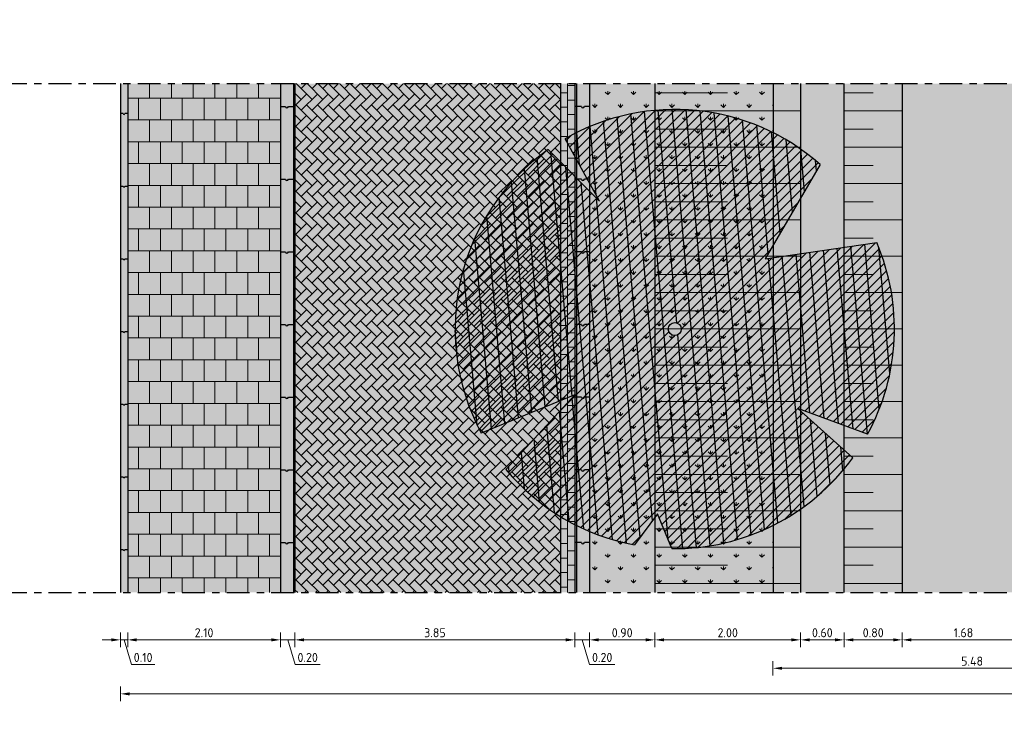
# Model space of a CAD drawing. Header units: metres. Extents: x 104013 to 108981, y 427946 to 428479.
# Tile 138 of 256: x 108735 to 108749, y 428308 to 428318. Entities that reach past the tile are written whole.
import ezdxf

# ---------------------------------------------------------------- set-up
doc = ezdxf.new("R2010")
doc.units = ezdxf.units.M
doc.linetypes.add('CENTER', pattern=[2, 1.25, -0.25, 0.25, -0.25])
doc.linetypes.add('XX-AFBREEK', pattern=[7, 4, -1, 1, -1])
doc.layers.get('DefPoints').update_dxf_attribs({"color": 211, "lineweight": 18})
for name, color, linetype, lineweight in [('N-WE-GR-BOOM-SD', 90, 'Continuous', 25), ('N-WE-GR-KRUIDEN-AD-50', 92, 'Continuous', 18), ('N-WE-GW-TALUDARCERING_KORT-G', 252, 'Continuous', 18), ('N-WE-GW-TALUDARCERING_LANG-G', 252, 'Continuous', 18), ('N-WE-VH-KANTOPSLUITING_ELEMENT_INRITBAND-SD', 252, 'Continuous', 25), ('N-WE-VH-KANTVERHARDING-M', 7, 'Continuous', 18), ('N-WE-VH-VERHARDING-GD', 7, 'Continuous', 25), ('N-WE-VH-VERHARDING_BETONSTRAATSTEEN-AD-50', 252, 'Continuous', 18), ('N-WE-VH-VERHARDING_TEGEL-AD-50', 252, 'Continuous', 18), ('N-XX-GW-WATERGANG_WATERLIJN-GD', 5, 'Continuous', 25), ('X-XX-AL-AFBREEKLIJN-GD', 7, 'XX-AFBREEK', 25)]:
    doc.layers.add(name, color=color, linetype=linetype, lineweight=lineweight)
doc.layers.add('N-WE-GR-GRAS_GAZON-V', color=7, linetype='Continuous', lineweight=18, true_color=0xdbffb8)
for name, color, linetype, true_color in [('N-WE-VH-VERHARDING-AP_RIJBAAN-ELEMENT', 7, 'Continuous', 0x7f4f3f), ('N-WE-VH-VERHARDING-AP_VOETPAD', 7, 'Continuous', 0xdbdbdb), ('N-WE-VH-VERHARDING-AP_WATER', 7, 'Continuous', 0xb3ffff)]:
    doc.layers.add(name, color=color, linetype=linetype, true_color=true_color)
doc.styles.add('NLCS-ISO-M50-T25', font='NLCS-ISO.ttf', dxfattribs={"height": 0.125})
doc.dimstyles.new('NLCS-M50-T25-PIJL_l2_h1', dxfattribs={"dimscale": 0.05, "dimtxt": 2.5, "dimasz": 2.5, "dimexe": 2, "dimexo": 2, "dimgap": 0.7, "dimtad": 1, "dimzin": 0, "dimdsep": 46, "dimtxsty": 'NLCS-ISO-M50-T25', "dimcen": 2.5, "dimdle": 2, "dimclrd": 256, "dimclre": 256, "dimclrt": 256, "dimadec": 1, "dimazin": 0, "dimtfac": 1, "dimtofl": 0, "dimtmove": 1, "dimatfit": 0, "dimfxl": 2, "dimfxlon": 1, "dimtfillclr": 256, "dimtolj": 1, "dimtzin": 0, "dimlwd": 18, "dimlwe": 18, "dimarcsym": 0})

# ---------------------------------------------------------------- blocks, each defined once
blk = doc.blocks.new('*D812')
at = {"layer": 'DefPoints', "color": 0, "transparency": 16777216}
for p in [(108736.731, 428312.393), (108738.831, 428312.393), (108738.831, 428309.501)]:
    blk.add_point(p, dxfattribs=at)
at = {"layer": 'N-WE-VH-KANTVERHARDING-M', "lineweight": 18, "transparency": 16777216}
for p, q in [((108736.731, 428309.601), (108736.731, 428309.401)), ((108738.831, 428309.601), (108738.831, 428309.401)), ((108736.856, 428309.501), (108738.706, 428309.501))]:
    blk.add_line(p, q, dxfattribs=at)
at = {"layer": 'N-WE-VH-KANTVERHARDING-M', "transparency": 16777216}
for points in [[(108736.856, 428309.522), (108736.856, 428309.48), (108736.731, 428309.501)], [(108738.706, 428309.522), (108738.706, 428309.48), (108738.831, 428309.501)]]:
    blk.add_solid(points, dxfattribs=at)
at = {"layer": 'N-WE-VH-KANTVERHARDING-M', "transparency": 16777216, "insert": (108737.781, 428309.599), "char_height": 0.125, "attachment_point": 5, "style": 'NLCS-ISO-M50-T25'}
blk.add_mtext('\\A1;2.10', dxfattribs=at)
blk = doc.blocks.new('*D813')
at = {"layer": 'DefPoints', "color": 0, "transparency": 16777216}
for p in [(108738.831, 428312.393), (108739.031, 428312.291), (108739.031, 428309.501)]:
    blk.add_point(p, dxfattribs=at)
at = {"layer": 'N-WE-VH-KANTVERHARDING-M', "lineweight": 18, "transparency": 16777216}
for p, q in [((108738.831, 428309.601), (108738.831, 428309.401)), ((108739.031, 428309.601), (108739.031, 428309.401)), ((108738.706, 428309.501), (108738.581, 428309.501)), ((108738.831, 428309.501), (108739.031, 428309.501)), ((108738.931, 428309.501), (108739.033, 428309.161)), ((108739.156, 428309.501), (108739.281, 428309.501)), ((108739.033, 428309.161), (108739.378, 428309.161))]:
    blk.add_line(p, q, dxfattribs=at)
at = {"layer": 'N-WE-VH-KANTVERHARDING-M', "transparency": 16777216}
for points in [[(108738.706, 428309.522), (108738.706, 428309.48), (108738.831, 428309.501)], [(108739.156, 428309.522), (108739.156, 428309.48), (108739.031, 428309.501)]]:
    blk.add_solid(points, dxfattribs=at)
at = {"layer": 'N-WE-VH-KANTVERHARDING-M', "transparency": 16777216, "insert": (108739.206, 428309.259), "char_height": 0.125, "attachment_point": 5, "style": 'NLCS-ISO-M50-T25'}
blk.add_mtext('\\A1;0.20', dxfattribs=at)
blk = doc.blocks.new('*D814')
at = {"layer": 'DefPoints', "color": 0, "transparency": 16777216}
for p in [(108739.031, 428312.291), (108742.881, 428312.181), (108742.881, 428309.501)]:
    blk.add_point(p, dxfattribs=at)
at = {"layer": 'N-WE-VH-KANTVERHARDING-M', "lineweight": 18, "transparency": 16777216}
for p, q in [((108739.031, 428309.601), (108739.031, 428309.401)), ((108742.881, 428309.601), (108742.881, 428309.401)), ((108739.156, 428309.501), (108742.756, 428309.501))]:
    blk.add_line(p, q, dxfattribs=at)
at = {"layer": 'N-WE-VH-KANTVERHARDING-M', "transparency": 16777216}
for points in [[(108739.156, 428309.522), (108739.156, 428309.48), (108739.031, 428309.501)], [(108742.756, 428309.522), (108742.756, 428309.48), (108742.881, 428309.501)]]:
    blk.add_solid(points, dxfattribs=at)
at = {"layer": 'N-WE-VH-KANTVERHARDING-M', "transparency": 16777216, "insert": (108740.956, 428309.599), "char_height": 0.125, "attachment_point": 5, "style": 'NLCS-ISO-M50-T25'}
blk.add_mtext('\\A1;3.85', dxfattribs=at)
blk = doc.blocks.new('*D815')
at = {"layer": 'DefPoints', "color": 0, "transparency": 16777216}
for p in [(108742.881, 428312.181), (108743.081, 428312.181), (108743.081, 428309.501)]:
    blk.add_point(p, dxfattribs=at)
at = {"layer": 'N-WE-VH-KANTVERHARDING-M', "lineweight": 18, "transparency": 16777216}
for p, q in [((108742.881, 428309.601), (108742.881, 428309.401)), ((108743.081, 428309.601), (108743.081, 428309.401)), ((108742.756, 428309.501), (108742.631, 428309.501)), ((108742.881, 428309.501), (108743.081, 428309.501)), ((108742.981, 428309.501), (108743.083, 428309.161)), ((108743.206, 428309.501), (108743.331, 428309.501)), ((108743.083, 428309.161), (108743.428, 428309.161))]:
    blk.add_line(p, q, dxfattribs=at)
at = {"layer": 'N-WE-VH-KANTVERHARDING-M', "transparency": 16777216}
for points in [[(108742.756, 428309.522), (108742.756, 428309.48), (108742.881, 428309.501)], [(108743.206, 428309.522), (108743.206, 428309.48), (108743.081, 428309.501)]]:
    blk.add_solid(points, dxfattribs=at)
at = {"layer": 'N-WE-VH-KANTVERHARDING-M', "transparency": 16777216, "insert": (108743.256, 428309.259), "char_height": 0.125, "attachment_point": 5, "style": 'NLCS-ISO-M50-T25'}
blk.add_mtext('\\A1;0.20', dxfattribs=at)
blk = doc.blocks.new('*D816')
at = {"layer": 'DefPoints', "color": 0, "transparency": 16777216}
for p in [(108743.981, 428312.431), (108743.081, 428312.181), (108743.981, 428309.501)]:
    blk.add_point(p, dxfattribs=at)
at = {"layer": 'N-WE-VH-KANTVERHARDING-M', "lineweight": 18, "transparency": 16777216}
for p, q in [((108743.081, 428309.601), (108743.081, 428309.401)), ((108743.981, 428309.601), (108743.981, 428309.401)), ((108743.206, 428309.501), (108743.856, 428309.501))]:
    blk.add_line(p, q, dxfattribs=at)
at = {"layer": 'N-WE-VH-KANTVERHARDING-M', "transparency": 16777216}
for points in [[(108743.206, 428309.522), (108743.206, 428309.48), (108743.081, 428309.501)], [(108743.856, 428309.522), (108743.856, 428309.48), (108743.981, 428309.501)]]:
    blk.add_solid(points, dxfattribs=at)
at = {"layer": 'N-WE-VH-KANTVERHARDING-M', "transparency": 16777216, "insert": (108743.531, 428309.599), "char_height": 0.125, "attachment_point": 5, "style": 'NLCS-ISO-M50-T25'}
blk.add_mtext('\\A1;0.90', dxfattribs=at)
blk = doc.blocks.new('*D817')
at = {"layer": 'DefPoints', "color": 0, "transparency": 16777216}
for p in [(108743.981, 428312.431), (108745.983, 428310.843), (108745.983, 428309.501)]:
    blk.add_point(p, dxfattribs=at)
at = {"layer": 'N-WE-VH-KANTVERHARDING-M', "lineweight": 18, "transparency": 16777216}
for p, q in [((108743.981, 428309.601), (108743.981, 428309.401)), ((108745.983, 428309.601), (108745.983, 428309.401)), ((108744.106, 428309.501), (108745.858, 428309.501))]:
    blk.add_line(p, q, dxfattribs=at)
at = {"layer": 'N-WE-VH-KANTVERHARDING-M', "transparency": 16777216}
for points in [[(108744.106, 428309.522), (108744.106, 428309.48), (108743.981, 428309.501)], [(108745.858, 428309.522), (108745.858, 428309.48), (108745.983, 428309.501)]]:
    blk.add_solid(points, dxfattribs=at)
at = {"layer": 'N-WE-VH-KANTVERHARDING-M', "transparency": 16777216, "insert": (108744.982, 428309.599), "char_height": 0.125, "attachment_point": 5, "style": 'NLCS-ISO-M50-T25'}
blk.add_mtext('\\A1;2.00', dxfattribs=at)
blk = doc.blocks.new('*D818')
at = {"layer": 'DefPoints', "color": 0, "transparency": 16777216}
for p in [(108745.983, 428310.843), (108746.583, 428310.843), (108746.583, 428309.501)]:
    blk.add_point(p, dxfattribs=at)
at = {"layer": 'N-WE-VH-KANTVERHARDING-M', "lineweight": 18, "transparency": 16777216}
for p, q in [((108745.983, 428309.601), (108745.983, 428309.401)), ((108746.583, 428309.601), (108746.583, 428309.401)), ((108746.108, 428309.501), (108746.458, 428309.501))]:
    blk.add_line(p, q, dxfattribs=at)
at = {"layer": 'N-WE-VH-KANTVERHARDING-M', "transparency": 16777216}
for points in [[(108746.108, 428309.522), (108746.108, 428309.48), (108745.983, 428309.501)], [(108746.458, 428309.522), (108746.458, 428309.48), (108746.583, 428309.501)]]:
    blk.add_solid(points, dxfattribs=at)
at = {"layer": 'N-WE-VH-KANTVERHARDING-M', "transparency": 16777216, "insert": (108746.283, 428309.599), "char_height": 0.125, "attachment_point": 5, "style": 'NLCS-ISO-M50-T25'}
blk.add_mtext('\\A1;0.60', dxfattribs=at)
blk = doc.blocks.new('*D819')
at = {"layer": 'DefPoints', "color": 0, "transparency": 16777216}
for p in [(108746.583, 428310.843), (108747.383, 428310.043), (108747.383, 428309.501)]:
    blk.add_point(p, dxfattribs=at)
at = {"layer": 'N-WE-VH-KANTVERHARDING-M', "lineweight": 18, "transparency": 16777216}
for p, q in [((108746.583, 428309.601), (108746.583, 428309.401)), ((108747.383, 428309.601), (108747.383, 428309.401)), ((108746.708, 428309.501), (108747.258, 428309.501))]:
    blk.add_line(p, q, dxfattribs=at)
at = {"layer": 'N-WE-VH-KANTVERHARDING-M', "transparency": 16777216}
for points in [[(108746.708, 428309.522), (108746.708, 428309.48), (108746.583, 428309.501)], [(108747.258, 428309.522), (108747.258, 428309.48), (108747.383, 428309.501)]]:
    blk.add_solid(points, dxfattribs=at)
at = {"layer": 'N-WE-VH-KANTVERHARDING-M', "transparency": 16777216, "insert": (108746.983, 428309.599), "char_height": 0.125, "attachment_point": 5, "style": 'NLCS-ISO-M50-T25'}
blk.add_mtext('\\A1;0.80', dxfattribs=at)
blk = doc.blocks.new('*D820')
at = {"layer": 'DefPoints', "color": 0, "transparency": 16777216}
for p in [(108747.383, 428310.043), (108749.063, 428310.043), (108749.063, 428309.501)]:
    blk.add_point(p, dxfattribs=at)
at = {"layer": 'N-WE-VH-KANTVERHARDING-M', "lineweight": 18, "transparency": 16777216}
for p, q in [((108747.383, 428309.601), (108747.383, 428309.401)), ((108749.063, 428309.601), (108749.063, 428309.401)), ((108747.508, 428309.501), (108748.938, 428309.501))]:
    blk.add_line(p, q, dxfattribs=at)
at = {"layer": 'N-WE-VH-KANTVERHARDING-M', "transparency": 16777216}
for points in [[(108747.508, 428309.522), (108747.508, 428309.48), (108747.383, 428309.501)], [(108748.938, 428309.522), (108748.938, 428309.48), (108749.063, 428309.501)]]:
    blk.add_solid(points, dxfattribs=at)
at = {"layer": 'N-WE-VH-KANTVERHARDING-M', "transparency": 16777216, "insert": (108748.223, 428309.599), "char_height": 0.125, "attachment_point": 5, "style": 'NLCS-ISO-M50-T25'}
blk.add_mtext('\\A1;1.68', dxfattribs=at)
blk = doc.blocks.new('*D830')
at = {"layer": 'DefPoints', "color": 0, "transparency": 16777216}
for p in [(108736.631, 428312.393), (108736.731, 428312.393), (108736.631, 428309.501)]:
    blk.add_point(p, dxfattribs=at)
at = {"layer": 'N-WE-VH-KANTVERHARDING-M', "lineweight": 18, "transparency": 16777216}
for p, q in [((108736.631, 428309.601), (108736.631, 428309.401)), ((108736.731, 428309.601), (108736.731, 428309.401)), ((108736.506, 428309.501), (108736.381, 428309.501)), ((108736.731, 428309.501), (108736.631, 428309.501)), ((108736.681, 428309.501), (108736.783, 428309.161)), ((108736.856, 428309.501), (108736.981, 428309.501)), ((108736.783, 428309.161), (108737.103, 428309.161))]:
    blk.add_line(p, q, dxfattribs=at)
at = {"layer": 'N-WE-VH-KANTVERHARDING-M', "transparency": 16777216}
for points in [[(108736.506, 428309.522), (108736.506, 428309.48), (108736.631, 428309.501)], [(108736.856, 428309.522), (108736.856, 428309.48), (108736.731, 428309.501)]]:
    blk.add_solid(points, dxfattribs=at)
at = {"layer": 'N-WE-VH-KANTVERHARDING-M', "transparency": 16777216, "insert": (108736.943, 428309.259), "char_height": 0.125, "attachment_point": 5, "style": 'NLCS-ISO-M50-T25'}
blk.add_mtext('\\A1;0.10', dxfattribs=at)
blk = doc.blocks.new('*D831')
at = {"layer": 'DefPoints', "color": 0, "transparency": 16777216}
for p in [(108736.631, 428312.393), (108771.332, 428312.393), (108771.332, 428308.758)]:
    blk.add_point(p, dxfattribs=at)
at = {"layer": 'N-WE-VH-KANTVERHARDING-M', "lineweight": 18, "transparency": 16777216}
for p, q in [((108736.631, 428308.858), (108736.631, 428308.658)), ((108736.756, 428308.758), (108771.207, 428308.758)), ((108771.332, 428308.858), (108771.332, 428308.658))]:
    blk.add_line(p, q, dxfattribs=at)
at = {"layer": 'N-WE-VH-KANTVERHARDING-M', "transparency": 16777216}
for points in [[(108736.756, 428308.779), (108736.756, 428308.737), (108736.631, 428308.758)], [(108771.207, 428308.779), (108771.207, 428308.737), (108771.332, 428308.758)]]:
    blk.add_solid(points, dxfattribs=at)
at = {"layer": 'N-WE-VH-KANTVERHARDING-M', "transparency": 16777216, "insert": (108753.981, 428308.855), "char_height": 0.125, "attachment_point": 5, "style": 'NLCS-ISO-M50-T25'}
blk.add_mtext('\\A1;34.70', dxfattribs=at)
blk = doc.blocks.new('*D800')
at = {"layer": 'DefPoints', "color": 0, "transparency": 16777216}
for p in [(108751.081, 428309.11), (108745.604, 428308.325), (108751.081, 428308.325)]:
    blk.add_point(p, dxfattribs=at)
at = {"layer": 'N-WE-VH-KANTVERHARDING-M', "lineweight": 18, "transparency": 16777216}
for p, q in [((108745.604, 428309.01), (108745.604, 428309.21)), ((108751.081, 428309.01), (108751.081, 428309.21)), ((108745.729, 428309.11), (108750.956, 428309.11))]:
    blk.add_line(p, q, dxfattribs=at)
at = {"layer": 'N-WE-VH-KANTVERHARDING-M', "transparency": 16777216}
for points in [[(108745.729, 428309.131), (108745.729, 428309.089), (108745.604, 428309.11)], [(108750.956, 428309.131), (108750.956, 428309.089), (108751.081, 428309.11)]]:
    blk.add_solid(points, dxfattribs=at)
at = {"layer": 'N-WE-VH-KANTVERHARDING-M', "transparency": 16777216, "insert": (108748.343, 428309.208), "char_height": 0.125, "attachment_point": 5, "style": 'NLCS-ISO-M50-T25'}
blk.add_mtext('\\A1;5.48', dxfattribs=at)
blk = doc.blocks.new('SGR-BOOM_08')
h = blk.add_hatch()
h.set_pattern_fill('ANSI31', color=256, scale=0.1)
h.paths.add_polyline_path([(1.73, 4.728), (1.139, 3.207), (1.287, 4.867, 0.379438), (-4.678, 1.862), (-2.63, 0.785), (-4.954, 0.896, 0.174893), (-4.385, -2.474), (-3.502, -2.418), (-3.898, -3.187, 0.243959), (0.361, -5.022), (0.419, -3.33), (0.992, -4.936, 0.230155), (4.494, -2.27), (2.563, -0.55), (5.033, -0.13, 0.321944)])
h.paths.add_polyline_path([(0.15, 0, -1), (-0.15, 0, -1)], flags=16)
at = {"ltscale": 20, "flags": 128}
for points in [[(1.287, 4.867), (1.139, 3.207), (1.73, 4.728)], [(-4.954, 0.896), (-2.63, 0.785), (-4.678, 1.862)], [(5.033, -0.13), (2.563, -0.55), (4.494, -2.27)], [(-3.898, -3.187), (-3.502, -2.418), (-4.385, -2.474)], [(0.992, -4.936), (0.419, -3.33), (0.361, -5.022)]]:
    blk.add_lwpolyline(points, dxfattribs=at)
blk.add_lwpolyline([(5.033, -0.13, 0.321944), (1.73, 4.728, 0.321944)], format="xyb", dxfattribs=at)
blk.add_circle((0, 0), 0.15)
at = {"ltscale": 20}
for start, end in [(75.1844, 158.299), (169.749, 209.4302), (281.3601, 333.2046), (219.2667, 274.1068)]:
    blk.add_arc((0, 0), 5.035, start, end, dxfattribs=at)

msp = doc.modelspace()

# ---------------------------------------------------------------- hatches: boundary and pattern name
at = {"layer": 'N-WE-GR-BOOM-SD'}
h = msp.add_hatch(dxfattribs=at)
h.set_pattern_fill('ANSI31', color=256, scale=0.03)
h.set_pattern_definition([(45, (106552.74669, 428453.76884), (-0.067351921, 0.067351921), [])])
h.paths.add_polyline_path([(108746.255, 428316.04, 0.321944), (108742.748, 428316.395), (108743.22, 428315.537), (108742.514, 428316.246, 0.379438), (108741.595, 428312.345), (108742.879, 428312.871), (108741.932, 428311.845, 0.174893), (108743.7, 428310.807), (108744.015, 428311.235), (108744.216, 428310.756, 0.243959), (108746.702, 428312.006), (108745.947, 428312.685), (108746.906, 428312.329, 0.230155), (108747.031, 428314.967), (108745.496, 428314.743)])
h.paths.add_polyline_path([(108744.344, 428313.777, -1), (108744.164, 428313.777, -1)], flags=16)
at = {"layer": 'N-WE-GR-GRAS_GAZON-V'}
h = msp.add_hatch(color=256, dxfattribs=at)
h.dxf.hatch_style = 1
h.paths.add_polyline_path([(108743.081, 428317.153), (108745.605, 428317.153), (108745.605, 428310.153), (108743.081, 428310.153)])
at = {"layer": 'N-WE-GR-KRUIDEN-AD-50'}
h = msp.add_hatch(dxfattribs=at)
h.set_pattern_fill('AGR-KRUIDEN', color=256, scale=0.025, pattern_type=2)
h.set_pattern_definition([(90, (2315.27594, 18.18338), (-0.17677669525, 0.17677669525), [0.046875, -0.30667839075]), (45, (2315.27594, 18.18338), (-0.1767766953, 0.1767766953), [0.046875, -0.203125]), (135, (2315.27594, 18.18338), (-0.1767766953, -0.1767766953), [0.046875, -0.203125])])
h.paths.add_polyline_path([(108743.981, 428317.153), (108743.081, 428317.153), (108743.081, 428310.153), (108743.981, 428310.153)])
h.paths.add_polyline_path([(108745.605, 428310.153), (108745.605, 428317.153), (108743.981, 428317.153), (108743.981, 428310.153)])
at = {"layer": 'N-WE-VH-KANTOPSLUITING_ELEMENT_INRITBAND-SD'}
h = msp.add_hatch(color=253, dxfattribs=at)
h.dxf.hatch_style = 1
h.paths.add_polyline_path([(108736.631, 428310.153), (108736.631, 428317.153), (108736.731, 428317.153), (108736.731, 428310.153)])
h = msp.add_hatch(color=253, dxfattribs=at)
h.dxf.hatch_style = 1
h.paths.add_polyline_path([(108738.831, 428310.153), (108738.831, 428317.153), (108739.031, 428317.153), (108739.031, 428310.153)])
h = msp.add_hatch(color=253, dxfattribs=at)
h.dxf.hatch_style = 1
h.paths.add_polyline_path([(108742.881, 428310.153), (108742.881, 428317.153), (108743.081, 428317.153), (108743.081, 428310.153)])
at = {"layer": 'N-WE-VH-VERHARDING-AP_RIJBAAN-ELEMENT', "linetype": 'ByBlock'}
msp.add_hatch(color=256, dxfattribs=at).paths.add_polyline_path([(108739.031, 428317.153), (108742.881, 428317.153), (108742.881, 428310.153), (108739.031, 428310.153)])
at = {"layer": 'N-WE-VH-VERHARDING-AP_VOETPAD'}
msp.add_hatch(color=256, dxfattribs=at).paths.add_polyline_path([(108738.832, 428317.153), (108736.732, 428317.153), (108736.732, 428310.153), (108738.831, 428310.153)])
at = {"layer": 'N-WE-VH-VERHARDING-AP_WATER'}
h = msp.add_hatch(color=256, dxfattribs=at)
h.dxf.hatch_style = 1
h.paths.add_polyline_path([(108745.605, 428317.153), (108751.081, 428317.153), (108751.081, 428310.153), (108745.605, 428310.153)])
at = {"layer": 'N-WE-VH-VERHARDING_BETONSTRAATSTEEN-AD-50'}
h = msp.add_hatch(dxfattribs=at)
h.set_pattern_fill('AVH-BSS_KEIFORMAAT_KEPER', color=256, angle=135, pattern_type=2)
h.set_pattern_definition([(135, (108742.68134, 428315.15348), (-0.1484924, 1e-17), [0.315, -0.105]), (45, (108742.53285, 428315.00499), (-0.1484924, 3e-17), [0.315, -0.105])])
h.paths.add_polyline_path([(108742.681, 428310.153), (108742.681, 428317.153), (108739.031, 428317.153), (108739.031, 428310.153)])
at = {"layer": 'N-WE-VH-VERHARDING_TEGEL-AD-50'}
h = msp.add_hatch(dxfattribs=at)
h.set_pattern_fill('AVH-TEGEL_300X300_HALFST', color=256, angle=90, pattern_type=2)
h.set_pattern_definition([(90, (108738.83134, 428315.15348), (-0.15, 0.3), [0.3, -0.3]), (180, (108738.83134, 428315.15348), (-4e-17, -0.3), [])])
h.paths.add_polyline_path([(108736.731, 428310.153), (108738.831, 428310.153), (108738.831, 428317.153), (108736.731, 428317.153)])

# ---------------------------------------------------------------- linework, layer by layer
at = {"layer": 'N-WE-GW-TALUDARCERING_KORT-G'}
for p, q in [((108743.981, 428317.028), (108744.981, 428317.028)), ((108746.581, 428317.028), (108746.981, 428317.028)), ((108743.981, 428316.528), (108744.981, 428316.528)), ((108746.581, 428316.528), (108746.981, 428316.528)), ((108743.981, 428316.028), (108744.981, 428316.028)), ((108746.581, 428316.028), (108746.981, 428316.028)), ((108743.981, 428315.528), (108744.981, 428315.528)), ((108746.581, 428315.528), (108746.981, 428315.528)), ((108743.981, 428315.028), (108744.981, 428315.028)), ((108746.581, 428315.028), (108746.981, 428315.028)), ((108743.981, 428314.528), (108744.981, 428314.528)), ((108746.581, 428314.528), (108746.981, 428314.528)), ((108743.981, 428314.028), (108744.981, 428314.028)), ((108746.581, 428314.028), (108746.981, 428314.028)), ((108743.981, 428313.528), (108744.981, 428313.528)), ((108746.581, 428313.528), (108746.981, 428313.528)), ((108743.981, 428313.028), (108744.981, 428313.028)), ((108746.581, 428313.028), (108746.981, 428313.028)), ((108743.981, 428312.528), (108744.981, 428312.528)), ((108746.581, 428312.528), (108746.981, 428312.528)), ((108743.981, 428312.028), (108744.981, 428312.028)), ((108746.581, 428312.028), (108746.981, 428312.028)), ((108743.981, 428311.528), (108744.981, 428311.528)), ((108746.581, 428311.528), (108746.981, 428311.528)), ((108743.981, 428311.028), (108744.981, 428311.028)), ((108746.581, 428311.028), (108746.981, 428311.028)), ((108743.981, 428310.528), (108744.981, 428310.528)), ((108746.581, 428310.528), (108746.981, 428310.528))]:
    msp.add_line(p, q, dxfattribs=at)
at = {"layer": 'N-WE-GW-TALUDARCERING_LANG-G'}
for p, q in [((108743.981, 428316.778), (108745.981, 428316.778)), ((108746.581, 428316.778), (108747.381, 428316.778)), ((108743.981, 428316.278), (108745.981, 428316.278)), ((108746.581, 428316.278), (108747.381, 428316.278)), ((108743.981, 428315.778), (108745.981, 428315.778)), ((108746.581, 428315.778), (108747.381, 428315.778)), ((108743.981, 428315.278), (108745.981, 428315.278)), ((108746.581, 428315.278), (108747.381, 428315.278)), ((108743.981, 428314.778), (108745.981, 428314.778)), ((108746.581, 428314.778), (108747.381, 428314.778)), ((108743.981, 428314.278), (108745.981, 428314.278)), ((108746.581, 428314.278), (108747.381, 428314.278)), ((108743.981, 428313.778), (108745.981, 428313.778)), ((108746.581, 428313.778), (108747.381, 428313.778)), ((108743.981, 428313.278), (108745.981, 428313.278)), ((108746.581, 428313.278), (108747.381, 428313.278)), ((108743.981, 428312.778), (108745.981, 428312.778)), ((108746.581, 428312.778), (108747.381, 428312.778)), ((108743.981, 428312.278), (108745.981, 428312.278)), ((108746.581, 428312.278), (108747.381, 428312.278)), ((108743.981, 428311.778), (108745.981, 428311.778)), ((108746.581, 428311.778), (108747.381, 428311.778)), ((108743.981, 428311.278), (108745.981, 428311.278)), ((108746.581, 428311.278), (108747.381, 428311.278)), ((108743.981, 428310.778), (108745.981, 428310.778)), ((108746.581, 428310.778), (108747.381, 428310.778)), ((108743.981, 428310.278), (108745.981, 428310.278)), ((108746.581, 428310.278), (108747.381, 428310.278))]:
    msp.add_line(p, q, dxfattribs=at)
at = {"layer": 'N-WE-VH-VERHARDING-GD'}
for points in [[(108736.631, 428317.153), (108736.631, 428310.153)], [(108736.731, 428317.153), (108736.731, 428310.153)], [(108738.831, 428317.153), (108738.831, 428310.153)], [(108739.011, 428317.153), (108739.011, 428310.153)], [(108739.031, 428317.153), (108739.031, 428310.153)], [(108742.681, 428317.153), (108742.681, 428310.153)], [(108742.881, 428317.153), (108742.881, 428310.153)], [(108742.901, 428317.153), (108742.901, 428310.153)], [(108743.081, 428317.153), (108743.081, 428310.153)], [(108743.981, 428317.153), (108743.981, 428310.153)], [(108745.981, 428317.153), (108745.981, 428310.153)], [(108746.581, 428317.153), (108746.581, 428310.153)], [(108747.381, 428317.153), (108747.381, 428310.153)], [(108736.671, 428316.74), (108736.631, 428316.74)], [(108736.731, 428316.74), (108736.691, 428316.74)], [(108738.831, 428316.84), (108738.901, 428316.84)], [(108738.941, 428316.84), (108739.031, 428316.84)], [(108742.971, 428316.84), (108742.881, 428316.84)], [(108743.081, 428316.84), (108743.011, 428316.84)], [(108738.831, 428315.84), (108738.901, 428315.84)], [(108738.941, 428315.84), (108739.031, 428315.84)], [(108742.971, 428315.84), (108742.881, 428315.84)], [(108743.081, 428315.84), (108743.011, 428315.84)], [(108736.671, 428315.74), (108736.631, 428315.74)], [(108736.731, 428315.74), (108736.691, 428315.74)], [(108738.831, 428314.84), (108738.901, 428314.84)], [(108738.941, 428314.84), (108739.031, 428314.84)], [(108742.971, 428314.84), (108742.881, 428314.84)], [(108743.081, 428314.84), (108743.011, 428314.84)], [(108736.671, 428314.74), (108736.631, 428314.74)], [(108736.731, 428314.74), (108736.691, 428314.74)], [(108738.831, 428313.84), (108738.901, 428313.84)], [(108738.941, 428313.84), (108739.031, 428313.84)], [(108742.971, 428313.84), (108742.881, 428313.84)], [(108743.081, 428313.84), (108743.011, 428313.84)], [(108736.671, 428313.74), (108736.631, 428313.74)], [(108736.731, 428313.74), (108736.691, 428313.74)], [(108738.831, 428312.84), (108738.901, 428312.84)], [(108738.941, 428312.84), (108739.031, 428312.84)], [(108742.971, 428312.84), (108742.881, 428312.84)], [(108743.081, 428312.84), (108743.011, 428312.84)], [(108736.671, 428312.74), (108736.631, 428312.74)], [(108736.731, 428312.74), (108736.691, 428312.74)], [(108736.671, 428311.74), (108736.631, 428311.74)], [(108736.731, 428311.74), (108736.691, 428311.74)], [(108738.831, 428311.84), (108738.901, 428311.84)], [(108738.941, 428311.84), (108739.031, 428311.84)], [(108742.971, 428311.84), (108742.881, 428311.84)], [(108743.081, 428311.84), (108743.011, 428311.84)], [(108738.831, 428310.84), (108738.901, 428310.84)], [(108738.941, 428310.84), (108739.031, 428310.84)], [(108742.971, 428310.84), (108742.881, 428310.84)], [(108743.081, 428310.84), (108743.011, 428310.84)], [(108736.671, 428310.74), (108736.631, 428310.74)], [(108736.731, 428310.74), (108736.691, 428310.74)]]:
    msp.add_lwpolyline(points, dxfattribs=at)
for centre, radius in [((108736.681, 428316.74), 0.01), ((108738.921, 428316.84), 0.02), ((108742.991, 428316.84), 0.02), ((108738.921, 428315.84), 0.02), ((108742.991, 428315.84), 0.02), ((108736.681, 428315.74), 0.01), ((108738.921, 428314.84), 0.02), ((108742.991, 428314.84), 0.02), ((108736.681, 428314.74), 0.01), ((108738.921, 428313.84), 0.02), ((108742.991, 428313.84), 0.02), ((108736.681, 428313.74), 0.01), ((108738.921, 428312.84), 0.02), ((108742.991, 428312.84), 0.02), ((108736.681, 428312.74), 0.01), ((108736.681, 428311.74), 0.01), ((108738.921, 428311.84), 0.02), ((108742.991, 428311.84), 0.02), ((108738.921, 428310.84), 0.02), ((108742.991, 428310.84), 0.02), ((108736.681, 428310.74), 0.01)]:
    msp.add_arc(centre, radius, 180, 0, dxfattribs=at)
at = {"layer": 'N-WE-VH-VERHARDING_BETONSTRAATSTEEN-AD-50'}
for points in [[(108742.781, 428317.153), (108742.781, 428310.153)], [(108742.781, 428317.127), (108742.881, 428317.127)], [(108742.681, 428317.027), (108742.781, 428317.027)], [(108742.781, 428316.927), (108742.881, 428316.927)], [(108742.681, 428316.827), (108742.781, 428316.827)], [(108742.781, 428316.727), (108742.881, 428316.727)], [(108742.681, 428316.627), (108742.781, 428316.627)], [(108742.781, 428316.527), (108742.881, 428316.527)], [(108742.681, 428316.427), (108742.781, 428316.427)], [(108742.781, 428316.327), (108742.881, 428316.327)], [(108742.681, 428316.227), (108742.781, 428316.227)], [(108742.781, 428316.127), (108742.881, 428316.127)], [(108742.681, 428316.027), (108742.781, 428316.027)], [(108742.781, 428315.927), (108742.881, 428315.927)], [(108742.681, 428315.827), (108742.781, 428315.827)], [(108742.781, 428315.727), (108742.881, 428315.727)], [(108742.681, 428315.627), (108742.781, 428315.627)], [(108742.781, 428315.527), (108742.881, 428315.527)], [(108742.681, 428315.427), (108742.781, 428315.427)], [(108742.781, 428315.327), (108742.881, 428315.327)], [(108742.681, 428315.227), (108742.781, 428315.227)], [(108742.781, 428315.127), (108742.881, 428315.127)], [(108742.681, 428315.027), (108742.781, 428315.027)], [(108742.681, 428314.827), (108742.781, 428314.827)], [(108742.781, 428314.927), (108742.881, 428314.927)], [(108742.781, 428314.727), (108742.881, 428314.727)], [(108742.681, 428314.627), (108742.781, 428314.627)], [(108742.681, 428314.427), (108742.781, 428314.427)], [(108742.781, 428314.527), (108742.881, 428314.527)], [(108742.781, 428314.327), (108742.881, 428314.327)], [(108742.681, 428314.227), (108742.781, 428314.227)], [(108742.681, 428314.027), (108742.781, 428314.027)], [(108742.781, 428314.127), (108742.881, 428314.127)], [(108742.781, 428313.927), (108742.881, 428313.927)], [(108742.681, 428313.827), (108742.781, 428313.827)], [(108742.681, 428313.627), (108742.781, 428313.627)], [(108742.781, 428313.727), (108742.881, 428313.727)], [(108742.781, 428313.527), (108742.881, 428313.527)], [(108742.681, 428313.427), (108742.781, 428313.427)], [(108742.681, 428313.227), (108742.781, 428313.227)], [(108742.781, 428313.327), (108742.881, 428313.327)], [(108742.781, 428313.127), (108742.881, 428313.127)], [(108742.681, 428313.027), (108742.781, 428313.027)], [(108742.681, 428312.827), (108742.781, 428312.827)], [(108742.781, 428312.927), (108742.881, 428312.927)], [(108742.781, 428312.727), (108742.881, 428312.727)], [(108742.681, 428312.627), (108742.781, 428312.627)], [(108742.781, 428312.527), (108742.881, 428312.527)], [(108742.681, 428312.427), (108742.781, 428312.427)], [(108742.781, 428312.327), (108742.881, 428312.327)], [(108742.681, 428312.227), (108742.781, 428312.227)], [(108742.781, 428312.127), (108742.881, 428312.127)], [(108742.681, 428312.027), (108742.781, 428312.027)], [(108742.781, 428311.927), (108742.881, 428311.927)], [(108742.681, 428311.827), (108742.781, 428311.827)], [(108742.781, 428311.727), (108742.881, 428311.727)], [(108742.681, 428311.627), (108742.781, 428311.627)], [(108742.781, 428311.527), (108742.881, 428311.527)], [(108742.681, 428311.427), (108742.781, 428311.427)], [(108742.781, 428311.327), (108742.881, 428311.327)], [(108742.681, 428311.227), (108742.781, 428311.227)], [(108742.781, 428311.127), (108742.881, 428311.127)], [(108742.681, 428311.027), (108742.781, 428311.027)], [(108742.781, 428310.927), (108742.881, 428310.927)], [(108742.681, 428310.827), (108742.781, 428310.827)], [(108742.681, 428310.627), (108742.781, 428310.627)], [(108742.781, 428310.727), (108742.881, 428310.727)], [(108742.781, 428310.527), (108742.881, 428310.527)], [(108742.681, 428310.427), (108742.781, 428310.427)], [(108742.681, 428310.227), (108742.781, 428310.227)], [(108742.781, 428310.327), (108742.881, 428310.327)]]:
    msp.add_lwpolyline(points, dxfattribs=at)
at = {"layer": 'N-XX-GW-WATERGANG_WATERLIJN-GD'}
msp.add_lwpolyline([(108745.605, 428317.153), (108745.605, 428310.153)], dxfattribs=at)
at = {"layer": 'X-XX-AL-AFBREEKLIJN-GD', "linetype": 'CENTER', "ltscale": 0.25}
for points in [[(108725.231, 428317.153), (108782.732, 428317.153)], [(108725.231, 428310.153), (108782.732, 428310.153)]]:
    msp.add_lwpolyline(points, dxfattribs=at)

# ---------------------------------------------------------------- block references
at = {"layer": 'N-WE-GR-BOOM-SD', "xscale": 0.6, "yscale": 0.6, "zscale": 0.6, "rotation": 50}
msp.add_blockref('SGR-BOOM_08', (108744.254, 428313.777), dxfattribs=at)

# ---------------------------------------------------------------- dimensions: what is measured, and where the dimension line sits
at = {"layer": 'N-WE-VH-KANTVERHARDING-M'}
for base, p1, p2, picture, middle in [((108736.631, 428309.501), (108736.731, 428312.393), (108736.631, 428312.393), '*D830', (108736.818, 428309.259)), ((108739.031, 428309.501), (108738.831, 428312.393), (108739.031, 428312.291), '*D813', (108739.068, 428309.259)), ((108743.981, 428309.501), (108743.081, 428312.181), (108743.981, 428312.431), '*D816', (108743.531, 428309.599)), ((108745.983, 428309.501), (108743.981, 428312.431), (108745.983, 428310.843), '*D817', (108744.982, 428309.599)), ((108742.881, 428309.501), (108739.031, 428312.291), (108742.881, 428312.181), '*D814', (108740.956, 428309.599)), ((108743.081, 428309.501), (108742.881, 428312.181), (108743.081, 428312.181), '*D815', (108743.118, 428309.259)), ((108746.583, 428309.501), (108745.983, 428310.843), (108746.583, 428310.843), '*D818', (108746.283, 428309.599)), ((108747.383, 428309.501), (108746.583, 428310.843), (108747.383, 428310.043), '*D819', (108746.983, 428309.599)), ((108749.063, 428309.501), (108747.383, 428310.043), (108749.063, 428310.043), '*D820', (108748.223, 428309.599))]:
    dim = msp.add_linear_dim(base=base, p1=p1, p2=p2, dimstyle='NLCS-M50-T25-PIJL_l2_h1', override={"dimtmove": 1}, dxfattribs=at)
    dim.commit()
    dim.dimension.update_dxf_attribs({"geometry": picture, "text_midpoint": middle})
for base, p1, p2, picture, middle in [((108771.332, 428308.758), (108736.631, 428312.393), (108771.332, 428312.393), '*D831', (108753.981, 428308.855)), ((108738.831, 428309.501), (108736.731, 428312.393), (108738.831, 428312.393), '*D812', (108737.781, 428309.599)), ((108751.081, 428309.11), (108745.604, 428308.325), (108751.081, 428308.325), '*D800', (108748.343, 428309.208))]:
    dim = msp.add_linear_dim(base=base, p1=p1, p2=p2, dimstyle='NLCS-M50-T25-PIJL_l2_h1', dxfattribs=at)
    dim.commit()
    dim.dimension.update_dxf_attribs({"geometry": picture, "text_midpoint": middle})

doc.saveas('drawing.dxf')
